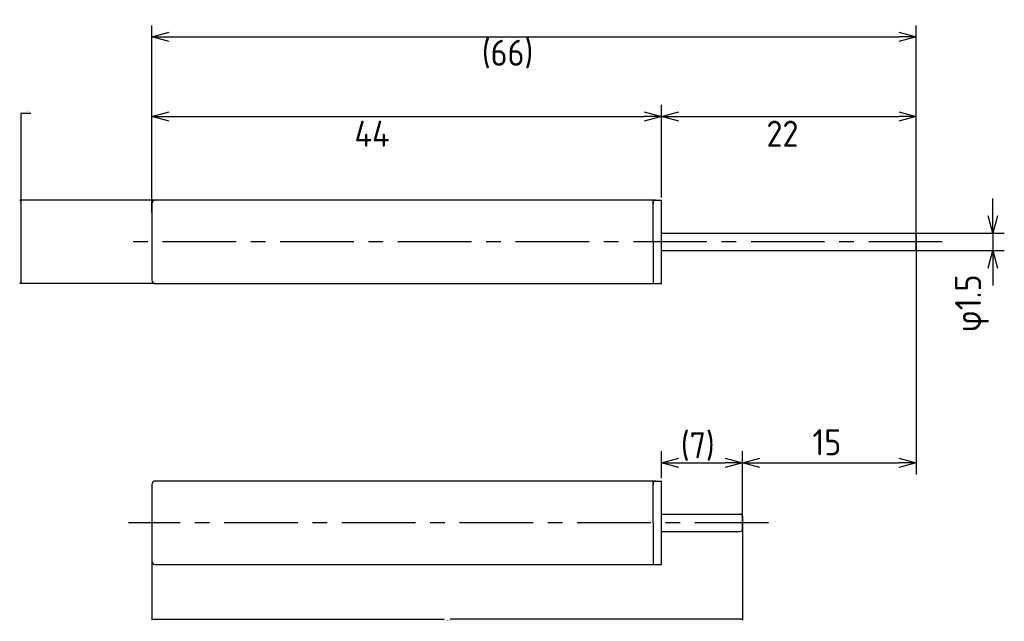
# Model space of a CAD drawing. Extents: x 88.6 to 173.6, y 167.3 to 219.2.
import ezdxf

# ---------------------------------------------------------------- set-up
doc = ezdxf.new("R2010")
doc.units = 0
doc.header["$LTSCALE"] = 0.2
doc.linetypes.add('CENTER', pattern=[50.8, 31.75, -6.35, 6.35, -6.35])
doc.layers.get('0').update_dxf_attribs({"linetype": 'CONTINUOUS'})
doc.layers.get('DEFPOINTS').update_dxf_attribs({"linetype": 'CONTINUOUS'})
for name, color, linetype in [('18-0-CON', 3, 'CONTINUOUS'), ('18-2-CEN', 1, 'CENTER'), ('35-0-CON', 7, 'CONTINUOUS')]:
    doc.layers.add(name, color=color, linetype=linetype)
doc.styles.get("Standard").update_dxf_attribs({"font": 'isocp.shx', "bigfont": 'bigfont.shx'})
doc.dimstyles.get("Standard").update_dxf_attribs({"dimtxt": 0.18, "dimasz": 0.18, "dimexe": 0.18, "dimexo": 0.0625, "dimgap": 0.09, "dimtad": 0, "dimtih": 1, "dimtoh": 1, "dimzin": 0, "dimcen": 0.09, "dimazin": 3, "dimtfac": 1, "dimtofl": 0, "dimtmove": 0, "dimatfit": 3})

# ---------------------------------------------------------------- blocks, each defined once
blk = doc.blocks.new('_OPEN30')
at = {"color": 0, "linetype": 'BYBLOCK'}
for p, q in [((-1, 0.268), (0, 0)), ((0, 0), (-1, -0.268)), ((0, 0), (-1, 0))]:
    blk.add_line(p, q, dxfattribs=at)
blk = doc.blocks.new('*D161')
at = {"layer": '18-0-CON', "color": 161}
for p, q in [((100, 202.55), (100, 211.828)), ((144, 203.85), (144, 211.828)), ((101.5, 210.828), (142.5, 210.828))]:
    blk.add_line(p, q, dxfattribs=at)
at = {"layer": 'DEFPOINTS', "color": 0}
for p in [(144, 210.828), (144, 203.6), (100, 202.3)]:
    blk.add_point(p, dxfattribs=at)
at = {"layer": '18-0-CON', "color": 161, "xscale": 1.499999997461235, "yscale": 1.499999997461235, "zscale": 1.499999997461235, "rotation": 180}
blk.add_blockref('_OPEN30', (100, 210.828), dxfattribs=at)
at = {"layer": '18-0-CON', "color": 161, "xscale": 1.499999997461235, "yscale": 1.499999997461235, "zscale": 1.499999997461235}
blk.add_blockref('_OPEN30', (144, 210.828), dxfattribs=at)
at = {"layer": '18-0-CON', "color": 161}
blk.add_text('44', height=2.25, dxfattribs=at).set_placement((117.5, 208.221))
blk = doc.blocks.new('*D162')
at = {"layer": '18-0-CON', "color": 161}
for p, q in [((100, 202.55), (100, 218.7)), ((166, 200.25), (166, 218.7)), ((101.5, 217.7), (164.5, 217.7))]:
    blk.add_line(p, q, dxfattribs=at)
at = {"layer": 'DEFPOINTS', "color": 0}
for p in [(166, 217.7), (100, 202.3), (166, 200)]:
    blk.add_point(p, dxfattribs=at)
at = {"layer": '18-0-CON', "color": 161, "xscale": 1.499999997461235, "yscale": 1.499999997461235, "zscale": 1.499999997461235, "rotation": 180}
blk.add_blockref('_OPEN30', (100, 217.7), dxfattribs=at)
at = {"layer": '18-0-CON', "color": 161, "xscale": 1.499999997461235, "yscale": 1.499999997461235, "zscale": 1.499999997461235}
blk.add_blockref('_OPEN30', (166, 217.7), dxfattribs=at)
at = {"layer": '18-0-CON', "color": 161}
blk.add_text('(66)', height=2.25, dxfattribs=at).set_placement((128.5, 215.205))
blk = doc.blocks.new('*D179')
at = {"layer": '18-0-CON', "color": 0}
for p, q in [((89.568, 211.098), (88.686, 211.098)), ((88.686, 211.098), (88.686, 203.6)), ((100.269, 203.6), (88.596, 203.6)), ((88.686, 203.51), (88.686, 196.49)), ((100.269, 196.4), (88.596, 196.4))]:
    blk.add_line(p, q, dxfattribs=at)
at = {"layer": 'DEFPOINTS', "color": 0}
for p in [(100.3, 203.6), (88.686, 196.4), (100.3, 196.4)]:
    blk.add_point(p, dxfattribs=at)
at = {"layer": '18-0-CON', "color": 0, "xscale": 0.0899999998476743, "yscale": 0.0899999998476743, "zscale": 0.0899999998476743}
for p, rotation in [((88.686, 203.6), 90), ((88.686, 196.4), 270)]:
    blk.add_blockref('_OPEN30', p, dxfattribs=dict(at, rotation=rotation))
at = {"layer": '18-0-CON', "color": 0}
blk.add_text('φ7.20', height=0.09, dxfattribs=at).set_placement((89.172, 211.276))
blk = doc.blocks.new('*D180')
at = {"layer": '18-0-CON', "color": 0}
for p, q in [((151, 175.728), (151, 167.349)), ((100, 172.428), (100, 167.349)), ((100.09, 167.439), (125.239, 167.439)), ((150.91, 167.439), (125.761, 167.439))]:
    blk.add_line(p, q, dxfattribs=at)
at = {"layer": 'DEFPOINTS', "color": 0}
for p in [(151, 175.759), (100, 172.459), (151, 167.439)]:
    blk.add_point(p, dxfattribs=at)
at = {"layer": '18-0-CON', "color": 0, "xscale": 0.0899999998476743, "yscale": 0.0899999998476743, "zscale": 0.0899999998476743, "rotation": 180}
blk.add_blockref('_OPEN30', (100, 167.439), dxfattribs=at)
at = {"layer": '18-0-CON', "color": 0, "xscale": 0.0899999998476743, "yscale": 0.0899999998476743, "zscale": 0.0899999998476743}
blk.add_blockref('_OPEN30', (151, 167.439), dxfattribs=at)
at = {"layer": '18-0-CON', "color": 0}
blk.add_text('(51.0000)', height=0.09, dxfattribs=at).set_placement((125.32, 167.28))

msp = doc.modelspace()

# ---------------------------------------------------------------- linework, layer by layer
at = {"layer": '18-0-CON', "color": 161}
for p, q in [((144, 203.85), (144, 211.82811)), ((166, 200.25), (166, 211.82811)), ((145.5, 210.82811), (164.5, 210.82811)), ((172.60845, 202.25), (172.60845, 203.75)), ((166.05, 200.75), (173.60845, 200.75)), ((172.60845, 200.75), (172.60845, 199.25)), ((166, 199.75), (166, 179.92542)), ((166.05, 199.25), (173.60845, 199.25)), ((172.60845, 197.75), (172.60845, 196.25)), ((144, 179.60896), (144, 181.92542)), ((151, 176.00896), (151, 181.92542)), ((151, 176.00896), (151, 181.92542)), ((145.5, 180.92542), (149.5, 180.92542)), ((152.5, 180.92542), (164.5, 180.92542))]:
    msp.add_line(p, q, dxfattribs=at)
at = {"layer": '18-2-CEN'}
for p, q in [((168.2484, 200), (98.0016, 200)), ((153.2484, 175.75896), (98.0016, 175.75896))]:
    msp.add_line(p, q, dxfattribs=at)
at = {"layer": '35-0-CON'}
for p, q in [((100, 203.3), (100, 196.7)), ((143.5, 203.6), (100.3, 203.6)), ((143.3, 203.6), (143.3, 203.3)), ((143.3, 200), (143.3, 203.6)), ((143.3, 203.6), (144, 203.6)), ((144, 200), (144, 203.6)), ((144, 200.75), (165.8, 200.75)), ((143.3, 200), (143.3, 196.4)), ((144, 196.4), (144, 200)), ((166, 200.55), (166, 199.45)), ((166, 199.45), (166, 200.55)), ((166, 200.55), (166, 199.45)), ((166, 199.45), (166, 200.55)), ((166, 200.55), (166, 199.45)), ((144, 199.25), (165.8, 199.25)), ((100.3, 196.4), (143.5, 196.4)), ((143.3, 196.7), (143.3, 196.4)), ((143.3, 196.4), (144, 196.4)), ((100, 179.05896), (100, 172.45896)), ((143.5, 179.35896), (100.3, 179.35896)), ((143.3, 179.35896), (143.3, 179.05896)), ((143.3, 175.75896), (143.3, 179.35896)), ((143.3, 179.35896), (144, 179.35896)), ((144, 175.75896), (144, 179.35896)), ((144, 176.50896), (150.8, 176.50896)), ((151, 176.30896), (151, 175.20896)), ((151, 175.20896), (151, 176.30896)), ((151, 176.30896), (151, 175.20896)), ((151, 175.20896), (151, 176.30896)), ((151, 176.30896), (151, 175.20896)), ((143.3, 175.75896), (143.3, 172.15896)), ((144, 172.15896), (144, 175.75896)), ((144, 175.00896), (150.8, 175.00896)), ((100.3, 172.15896), (143.5, 172.15896)), ((143.3, 172.45896), (143.3, 172.15896)), ((143.3, 172.15896), (144, 172.15896))]:
    msp.add_line(p, q, dxfattribs=at)
for centre, radius, start, end in [((100.3, 203.3), 0.3, 90, 180), ((165.8, 200.55), 0.2, 0, 90), ((165.8, 200.55), 0.2, 0, 90), ((165.8, 200.55), 0.2, 0, 90), ((165.8, 200.55), 0.2, 0, 90), ((165.8, 200.55), 0.2, 0, 90), ((165.8, 199.45), 0.2, 270, 0), ((165.8, 199.45), 0.2, 270, 0), ((165.8, 199.45), 0.2, 270, 0), ((165.8, 199.45), 0.2, 270, 0), ((165.8, 199.45), 0.2, 270, 0), ((100.3, 196.7), 0.3, 180, 270), ((100.3, 179.05896), 0.3, 90, 180), ((150.8, 176.30896), 0.2, 0, 90), ((150.8, 176.30896), 0.2, 0, 90), ((150.8, 176.30896), 0.2, 0, 90), ((150.8, 176.30896), 0.2, 0, 90), ((150.8, 176.30896), 0.2, 0, 90), ((150.8, 175.20896), 0.2, 270, 0), ((150.8, 175.20896), 0.2, 270, 0), ((150.8, 175.20896), 0.2, 270, 0), ((150.8, 175.20896), 0.2, 270, 0), ((150.8, 175.20896), 0.2, 270, 0), ((100.3, 172.45896), 0.3, 180, 270)]:
    msp.add_arc(centre, radius, start, end, dxfattribs=at)

# ---------------------------------------------------------------- block references
at = {"layer": '18-0-CON', "color": 161}
for p, xscale, yscale, zscale, rotation in [((144, 210.82811), 1.499999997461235, 1.499999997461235, 1.499999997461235, 180), ((172.60845, 200.75), 1.499999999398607, 1.499999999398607, 1.499999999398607, 270), ((172.60845, 199.25), 1.499999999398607, 1.499999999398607, 1.499999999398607, 90), ((144, 180.92542), 1.499999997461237, 1.499999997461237, 1.499999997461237, 180), ((151, 180.92542), 1.499999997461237, 1.499999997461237, 1.499999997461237, 180)]:
    msp.add_blockref('_OPEN30', p, dxfattribs=dict(at, xscale=xscale, yscale=yscale, zscale=zscale, rotation=rotation))
for p, xscale, yscale, zscale in [((166, 210.82811), 1.499999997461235, 1.499999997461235, 1.499999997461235), ((151, 180.92542), 1.499999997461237, 1.499999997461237, 1.499999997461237), ((166, 180.92542), 1.499999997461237, 1.499999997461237, 1.499999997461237)]:
    msp.add_blockref('_OPEN30', p, dxfattribs=dict(at, xscale=xscale, yscale=yscale, zscale=zscale))

# ---------------------------------------------------------------- texts
for s, p in [('  22', (150.5, 208.221)), ('(7)', (145.67861, 181.32319)), ('15', (157.05019, 181.5798))]:
    msp.add_text(s, height=2.25, dxfattribs=at).set_placement(p)
msp.add_text('φ1.5', height=2.25, rotation=90, dxfattribs=at).set_placement((171.59868, 192.20975))

# ---------------------------------------------------------------- dimensions: what is measured, and where the dimension line sits
at = {"layer": '18-0-CON'}
for base, p1, p2, override, picture, middle in [((166, 217.70023), (100, 202.3), (166, 200), {"dimscale": 0.5, "dimpost": '(<>)', "dimblk1": 'OPEN30', "dimblk2": 'OPEN30', "dimsah": 1}, '*D162', (133, 219.18773)), ((144, 210.82811), (100, 202.3), (144, 203.6), {"dimscale": 0.5, "dimblk1": 'OPEN30', "dimblk2": 'OPEN30', "dimsah": 1}, '*D161', (122, 212.20311)), ((151, 167.43925), (100, 172.45896), (151, 175.75896), {"dimscale": 0.5, "dimdec": 4, "dimpost": '(<>)', "dimblk": 'OPEN30', "dimtdec": 4, "dimtmove": 0, "dimtzin": 0}, '*D180', (125.5, 167.43925))]:
    dim = msp.add_linear_dim(base=base, p1=p1, p2=p2, dimstyle='Standard', override=override, dxfattribs=at)
    dim.commit()
    dim.dimension.update_dxf_attribs({"geometry": picture, "text_midpoint": middle})
dim = msp.add_linear_dim(base=(88.68583, 196.4), p1=(100.3, 203.6), p2=(100.3, 196.4), angle=90, dimstyle='Standard', override={"dimscale": 0.5, "dimgap": 0.5, "dimtad": 3, "dimpost": 'φ<>', "dimblk1": 'OPEN30', "dimblk2": 'OPEN30', "dimsah": 1, "dimtol": 0, "dimlim": 0, "dimtp": 0.1, "dimtm": 0.3, "dimtmove": 1, "dimtolj": 2}, dxfattribs=at)
dim.commit()
dim.dimension.update_dxf_attribs({"geometry": '*D179', "text_midpoint": (88.68583, 211.09789), "dimtype": 128})

doc.saveas('drawing.dxf')
